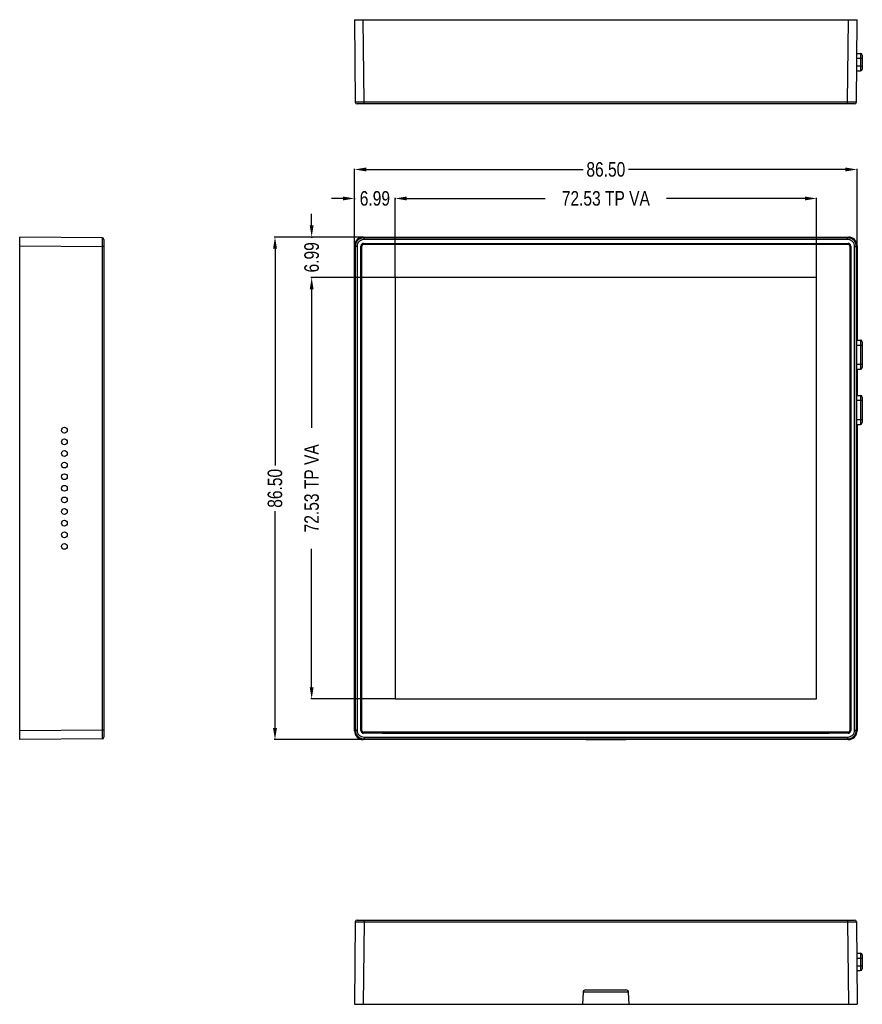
# Model space of a CAD drawing. Header units: inches. Extents: x -81 to 229, y -71 to 99.
# Tile 1 of 12: x -81 to 64, y -71 to 99. Entities that reach past the tile are written whole.
import ezdxf

# ---------------------------------------------------------------- set-up
doc = ezdxf.new("R2010")
doc.units = ezdxf.units.IN
doc.header["$LTSCALE"] = 1.21
doc.header["$MEASUREMENT"] = 0
doc.header["$PDMODE"] = 3
doc.header["$PDSIZE"] = 0.3125
doc.layers.get('0').update_dxf_attribs({"linetype": 'CONTINUOUS'})
doc.layers.get('Defpoints').update_dxf_attribs({"linetype": 'CONTINUOUS'})
for name, color, linetype in [('BODY', 7, 'CONTINUOUS'), ('DIM', 3, 'CONTINUOUS'), ('SURFACE', 7, 'CONTINUOUS')]:
    doc.layers.add(name, color=color, linetype=linetype)
doc.styles.get("Standard").update_dxf_attribs({"font": 'txt', "width": 0.8})
doc.dimstyles.get("Standard").update_dxf_attribs({"dimtxt": 0.15625, "dimasz": 0.1875, "dimexe": 0.125, "dimexo": 0.0625, "dimgap": 0.09, "dimtad": 0, "dimtih": 1, "dimtoh": 1, "dimzin": 4, "dimdsep": 46, "dimtxsty": 'STANDARD', "dimblk": '_FILLED', "dimblk1": '_FILLED', "dimblk2": '_FILLED', "dimcen": 0.09, "dimazin": 1, "dimtp": 0.01, "dimtm": 0.01, "dimtfac": 1, "dimtofl": 0, "dimtmove": 0, "dimatfit": 3, "dimldrblk": '_FILLED', "dimfxl": 1, "dimtolj": 1, "dimtzin": 4, "dimarcsym": 0})

# ---------------------------------------------------------------- blocks, each defined once
blk = doc.blocks.new('_FILLED')
at = {"color": 0, "linetype": 'ByBlock'}
blk.add_solid([(0, 0), (-1, 0.167), (-1, -0.167)], dxfattribs=at)
blk = doc.blocks.new('*D1')
at = {"layer": 'Defpoints', "color": 0}
for p in [(55.85, 67.95), (-16.68, 54.33), (55.85, 54.33)]:
    blk.add_point(p, dxfattribs=at)
at = {"layer": 'DIM', "color": 0, "lineweight": -2}
for p, q in [((-16.68, 54.39), (-16.68, 68.07)), ((-14.68, 67.95), (9.16, 67.95)), ((53.85, 67.95), (30, 67.95)), ((55.85, 54.39), (55.85, 68.07))]:
    blk.add_line(p, q, dxfattribs=at)
at = {"layer": 'DIM', "color": 0, "lineweight": -2, "xscale": 2, "yscale": 2, "zscale": 2, "rotation": 180}
blk.add_blockref('_FILLED', (-16.68, 67.95), dxfattribs=at)
at = {"layer": 'DIM', "color": 0, "lineweight": -2, "xscale": 2, "yscale": 2, "zscale": 2}
blk.add_blockref('_FILLED', (55.85, 67.95), dxfattribs=at)
at = {"layer": 'DIM', "insert": (19.58, 67.95), "char_height": 2.5, "attachment_point": 5}
blk.add_mtext('\\A1;72.53 TP VA', dxfattribs=at)
blk = doc.blocks.new('*D2')
at = {"layer": 'Defpoints', "color": 0}
for p in [(-16.68, 54.33), (-31.06, -18.2), (-16.68, -18.2)]:
    blk.add_point(p, dxfattribs=at)
at = {"layer": 'DIM', "color": 0, "lineweight": -2}
for p, q in [((-16.75, 54.33), (-31.19, 54.33)), ((-31.06, 52.33), (-31.06, 28.49)), ((-31.06, -16.2), (-31.06, 7.64)), ((-16.75, -18.2), (-31.19, -18.2))]:
    blk.add_line(p, q, dxfattribs=at)
at = {"layer": 'DIM', "color": 0, "lineweight": -2, "xscale": 2, "yscale": 2, "zscale": 2}
for p, rotation in [((-31.06, 54.33), 90), ((-31.06, -18.2), 270)]:
    blk.add_blockref('_FILLED', p, dxfattribs=dict(at, rotation=rotation))
at = {"layer": 'DIM', "insert": (-31.06, 18.06), "char_height": 2.5, "attachment_point": 5, "rotation": 90}
blk.add_mtext('\\A1;72.53 TP VA', dxfattribs=at)
blk = doc.blocks.new('*D3')
at = {"layer": 'Defpoints', "color": 0}
for p in [(62.83, 72.94), (-23.67, 59.81), (62.83, 59.81)]:
    blk.add_point(p, dxfattribs=at)
at = {"layer": 'DIM', "color": 0, "lineweight": -2}
for p, q in [((-23.67, 59.88), (-23.67, 73.06)), ((-21.67, 72.94), (15.66, 72.94)), ((60.83, 72.94), (23.5, 72.94)), ((62.83, 59.88), (62.83, 73.06))]:
    blk.add_line(p, q, dxfattribs=at)
at = {"layer": 'DIM', "color": 0, "lineweight": -2, "xscale": 2, "yscale": 2, "zscale": 2, "rotation": 180}
blk.add_blockref('_FILLED', (-23.67, 72.94), dxfattribs=at)
at = {"layer": 'DIM', "color": 0, "lineweight": -2, "xscale": 2, "yscale": 2, "zscale": 2}
blk.add_blockref('_FILLED', (62.83, 72.94), dxfattribs=at)
at = {"layer": 'DIM', "insert": (19.58, 72.94), "char_height": 2.5, "attachment_point": 5}
blk.add_mtext('\\A1;86.50', dxfattribs=at)
blk = doc.blocks.new('*D4')
at = {"layer": 'Defpoints', "color": 0}
for p in [(-22.17, 61.31), (-37.37, -25.19), (-22.17, -25.19)]:
    blk.add_point(p, dxfattribs=at)
at = {"layer": 'DIM', "color": 0, "lineweight": -2}
for p, q in [((-22.23, 61.31), (-37.5, 61.31)), ((-37.37, 59.31), (-37.37, 21.99)), ((-37.37, -23.19), (-37.37, 14.14)), ((-22.23, -25.19), (-37.5, -25.19))]:
    blk.add_line(p, q, dxfattribs=at)
at = {"layer": 'DIM', "color": 0, "lineweight": -2, "xscale": 2, "yscale": 2, "zscale": 2}
for p, rotation in [((-37.37, 61.31), 90), ((-37.37, -25.19), 270)]:
    blk.add_blockref('_FILLED', p, dxfattribs=dict(at, rotation=rotation))
at = {"layer": 'DIM', "insert": (-37.37, 18.06), "char_height": 2.5, "attachment_point": 5, "rotation": 90}
blk.add_mtext('\\A1;86.50', dxfattribs=at)
blk = doc.blocks.new('*D5')
at = {"layer": 'Defpoints', "color": 0}
for p in [(-23.67, 68.07), (-23.67, 67.95), (-16.68, 68.07)]:
    blk.add_point(p, dxfattribs=at)
at = {"layer": 'DIM', "color": 0, "lineweight": -2}
for p, q in [((-25.67, 67.95), (-27.67, 67.95)), ((-23.67, 68.01), (-23.67, 67.82)), ((-16.68, 68.01), (-16.68, 67.82)), ((-14.68, 67.95), (-12.68, 67.95))]:
    blk.add_line(p, q, dxfattribs=at)
at = {"layer": 'DIM', "color": 0, "lineweight": -2, "xscale": 2, "yscale": 2, "zscale": 2}
blk.add_blockref('_FILLED', (-23.67, 67.95), dxfattribs=at)
at = {"layer": 'DIM', "color": 0, "lineweight": -2, "xscale": 2, "yscale": 2, "zscale": 2, "rotation": 180}
blk.add_blockref('_FILLED', (-16.68, 67.95), dxfattribs=at)
at = {"layer": 'DIM', "insert": (-20.18, 67.95), "char_height": 2.5, "attachment_point": 5}
blk.add_mtext('\\A1;6.99', dxfattribs=at)
blk = doc.blocks.new('*D6')
at = {"layer": 'Defpoints', "color": 0}
for p in [(-31.19, 61.31), (-31.06, 61.31), (-31.19, 54.33)]:
    blk.add_point(p, dxfattribs=at)
at = {"layer": 'DIM', "color": 0, "lineweight": -2}
for p, q in [((-31.06, 63.31), (-31.06, 65.31)), ((-31.12, 61.31), (-30.94, 61.31)), ((-31.12, 54.33), (-30.94, 54.33)), ((-31.06, 52.33), (-31.06, 50.33))]:
    blk.add_line(p, q, dxfattribs=at)
at = {"layer": 'DIM', "color": 0, "lineweight": -2, "xscale": 2, "yscale": 2, "zscale": 2}
for p, rotation in [((-31.06, 61.31), 270), ((-31.06, 54.33), 90)]:
    blk.add_blockref('_FILLED', p, dxfattribs=dict(at, rotation=rotation))
at = {"layer": 'DIM', "insert": (-31.06, 57.82), "char_height": 2.5, "attachment_point": 5, "rotation": 90}
blk.add_mtext('\\A1;6.99', dxfattribs=at)

msp = doc.modelspace()

# ---------------------------------------------------------------- linework, layer by layer
at = {"color": 7, "linetype": 'Continuous'}
for p, q in [((-23.67, 98.723), (-23.546, 84.52)), ((-23.67, 98.723), (62.83, 98.723)), ((-22.046, 84.52), (-22.17, 98.723)), ((61.206, 84.52), (61.33, 98.723)), ((62.706, 84.52), (62.83, 98.723)), ((62.772, 92.073), (63.73, 92.073)), ((62.78, 92.923), (63.43, 92.923)), ((63.43, 92.923), (63.43, 89.923)), ((63.73, 92.623), (63.73, 90.223)), ((62.753, 89.923), (63.43, 89.923)), ((62.761, 90.773), (63.73, 90.773)), ((-22.046, 84.52), (-23.546, 84.52)), ((62.406, 84.223), (-23.246, 84.223)), ((-22.046, 84.223), (-22.046, 84.52)), ((61.206, 84.52), (-22.046, 84.52)), ((61.206, 84.223), (61.206, 84.52)), ((62.706, 84.52), (61.206, 84.52)), ((-81.321, -25.187), (-81.321, 61.313)), ((-67.119, 61.189), (-81.321, 61.313)), ((-67.119, 61.189), (-67.119, 59.689)), ((-22.046, 61.189), (-22.17, 61.313)), ((-22.17, 61.313), (61.33, 61.313)), ((-22.046, 60.889), (-22.046, 61.189)), ((61.206, 61.189), (-22.046, 61.189)), ((61.206, 61.189), (61.33, 61.313)), ((61.206, 60.889), (61.206, 61.189)), ((-81.321, 59.813), (-67.119, 59.689)), ((-67.119, 59.689), (-67.119, -23.563)), ((-66.821, 59.689), (-67.119, 59.689)), ((-66.821, 60.889), (-66.821, -24.763)), ((-23.67, -23.687), (-23.67, 59.813)), ((-23.67, 59.813), (-23.546, 59.689)), ((-23.546, 59.689), (-23.546, -23.563)), ((-23.246, 59.689), (-23.546, 59.689)), ((-23.246, 59.689), (-23.246, -23.563)), ((-22.579, -23.637), (-22.579, 59.763)), ((-22.554, 59.763), (-22.579, 59.763)), ((-22.554, -23.637), (-22.554, 59.763)), ((-22.12, 60.222), (-22.12, 60.197)), ((-22.12, 60.222), (61.28, 60.222)), ((-22.12, 60.197), (61.28, 60.197)), ((61.206, 60.889), (-22.046, 60.889)), ((61.28, 60.197), (61.28, 60.222)), ((61.714, 59.763), (61.714, -23.637)), ((61.739, 59.763), (61.714, 59.763)), ((61.739, 59.763), (61.739, -23.637)), ((62.406, -23.563), (62.406, 59.689)), ((62.406, 59.689), (62.706, 59.689)), ((62.706, 59.689), (62.83, 59.813)), ((62.706, -23.563), (62.706, 59.689)), ((62.83, 59.813), (62.83, 43.563)), ((62.752, 42.713), (63.73, 42.713)), ((62.752, 42.713), (62.752, 39.413)), ((62.756, 43.563), (63.43, 43.563)), ((63.43, 43.563), (63.43, 38.563)), ((63.73, 43.263), (63.73, 38.863)), ((62.752, 39.413), (63.73, 39.413)), ((62.756, 38.563), (63.43, 38.563)), ((62.83, 38.563), (62.83, 34.063)), ((62.756, 34.063), (63.43, 34.063)), ((63.43, 34.063), (63.43, 29.063)), ((62.752, 33.213), (63.73, 33.213)), ((62.752, 33.213), (62.752, 29.913)), ((63.73, 33.763), (63.73, 29.363)), ((62.752, 29.913), (63.73, 29.913)), ((62.756, 29.063), (63.43, 29.063)), ((62.83, 29.063), (62.83, -23.687)), ((-23.607, 28.063), (-23.603, 28.563)), ((-23.603, 27.563), (-23.607, 28.063)), ((-23.603, 28.563), (-23.598, 28.063)), ((-23.598, 28.063), (-23.603, 27.563)), ((-23.607, 26.063), (-23.603, 26.563)), ((-23.603, 25.563), (-23.607, 26.063)), ((-23.603, 26.563), (-23.598, 26.063)), ((-23.598, 26.063), (-23.603, 25.563)), ((-23.607, 24.063), (-23.603, 24.563)), ((-23.603, 23.563), (-23.607, 24.063)), ((-23.603, 24.563), (-23.598, 24.063)), ((-23.598, 24.063), (-23.603, 23.563)), ((-23.607, 22.063), (-23.603, 22.563)), ((-23.603, 21.563), (-23.607, 22.063)), ((-23.603, 22.563), (-23.598, 22.063)), ((-23.598, 22.063), (-23.603, 21.563)), ((-23.607, 20.063), (-23.603, 20.563)), ((-23.603, 20.563), (-23.598, 20.063)), ((62.792, 21.253), (62.76, 21.253)), ((62.76, 14.873), (62.76, 21.253)), ((62.792, 21.253), (62.792, 14.873)), ((-23.603, 19.563), (-23.607, 20.063)), ((-23.598, 20.063), (-23.603, 19.563)), ((-23.607, 18.063), (-23.603, 18.563)), ((-23.603, 17.563), (-23.607, 18.063)), ((-23.603, 18.563), (-23.598, 18.063)), ((-23.598, 18.063), (-23.603, 17.563)), ((-23.607, 16.063), (-23.603, 16.563)), ((-23.603, 15.563), (-23.607, 16.063)), ((-23.603, 16.563), (-23.598, 16.063)), ((-23.598, 16.063), (-23.603, 15.563)), ((-23.607, 14.063), (-23.603, 14.563)), ((-23.603, 13.563), (-23.607, 14.063)), ((-23.603, 14.563), (-23.598, 14.063)), ((-23.598, 14.063), (-23.603, 13.563)), ((62.76, 14.873), (62.792, 14.873)), ((-23.607, 12.063), (-23.603, 12.563)), ((-23.603, 11.563), (-23.607, 12.063)), ((-23.603, 12.563), (-23.598, 12.063)), ((-23.598, 12.063), (-23.603, 11.563)), ((-23.607, 10.063), (-23.603, 10.563)), ((-23.603, 10.563), (-23.598, 10.063)), ((-23.603, 9.563), (-23.607, 10.063)), ((-23.607, 8.063), (-23.603, 8.563)), ((-23.598, 10.063), (-23.603, 9.563)), ((-23.603, 8.563), (-23.598, 8.063)), ((-23.603, 7.563), (-23.607, 8.063)), ((-23.598, 8.063), (-23.603, 7.563)), ((62.792, 6.213), (62.76, 6.213)), ((62.76, 6.213), (62.76, -0.167)), ((62.792, -0.167), (62.792, 6.213)), ((62.792, -0.167), (62.76, -0.167)), ((-67.119, -23.563), (-81.321, -23.687)), ((-66.821, -23.563), (-67.119, -23.563)), ((-67.119, -23.563), (-67.119, -25.063)), ((-23.546, -23.563), (-23.67, -23.687)), ((-23.246, -23.563), (-23.546, -23.563)), ((-22.579, -23.637), (-22.554, -23.637)), ((61.714, -23.637), (61.739, -23.637)), ((62.406, -23.563), (62.706, -23.563)), ((62.706, -23.563), (62.83, -23.687)), ((-67.119, -25.063), (-81.321, -25.187)), ((-22.046, -25.063), (-22.17, -25.187)), ((15.58, -25.187), (-22.17, -25.187)), ((-22.12, -24.071), (-22.12, -24.096)), ((-18.849, -24.071), (-22.12, -24.071)), ((61.28, -24.096), (-22.12, -24.096)), ((-22.046, -24.763), (-22.046, -25.063)), ((-22.046, -24.763), (61.206, -24.763)), ((-22.046, -25.063), (61.206, -25.063)), ((-18.849, -24.071), (-18.17, -24.07)), ((-18.17, -24.07), (-18.17, -23.932)), ((-18.17, -24.07), (57.331, -24.07)), ((15.651, -25.169), (15.58, -25.187)), ((16.15, -25.165), (23.01, -25.165)), ((23.58, -25.187), (23.51, -25.169)), ((61.33, -25.187), (23.58, -25.187)), ((57.331, -23.932), (57.331, -24.07)), ((57.331, -24.07), (58.01, -24.071)), ((61.28, -24.071), (58.01, -24.071)), ((61.206, -24.763), (61.206, -25.063)), ((61.206, -25.063), (61.33, -25.187)), ((61.28, -24.096), (61.28, -24.071)), ((-23.546, -56.552), (-23.67, -70.754)), ((-23.546, -56.552), (-22.046, -56.552)), ((-23.246, -56.254), (62.406, -56.254)), ((-22.046, -56.552), (-22.17, -70.754)), ((-22.046, -56.254), (-22.046, -56.552)), ((-22.046, -56.552), (61.206, -56.552)), ((61.206, -56.254), (61.206, -56.552)), ((61.206, -56.552), (61.33, -70.754)), ((61.206, -56.552), (62.706, -56.552)), ((62.706, -56.552), (62.83, -70.754)), ((62.753, -61.954), (63.43, -61.954)), ((63.43, -61.954), (63.43, -64.954)), ((63.73, -62.254), (63.73, -64.654)), ((62.761, -62.804), (63.73, -62.804)), ((62.772, -64.104), (63.73, -64.104)), ((62.78, -64.954), (63.43, -64.954)), ((15.651, -68.737), (15.58, -70.754)), ((23.49, -68.654), (15.67, -68.654)), ((16.15, -68.254), (23.01, -68.254)), ((23.58, -70.754), (23.51, -68.737)), ((-23.67, -70.754), (62.83, -70.754))]:
    msp.add_line(p, q, dxfattribs=at)
for centre in [(-73.621, 28.063), (-73.621, 26.063), (-73.621, 24.063), (-73.621, 22.063), (-73.621, 20.063), (-73.621, 18.063), (-73.621, 16.063), (-73.621, 14.063), (-73.621, 12.063), (-73.621, 10.063), (-73.621, 8.063)]:
    msp.add_circle(centre, 0.5, dxfattribs=at)
for centre, radius, start, end in [((63.43, 92.623), 0.3, 0, 90), ((63.43, 90.223), 0.3, 270, 0), ((-23.246, 84.523), 0.3, 180.5, 270), ((62.406, 84.523), 0.3, 270, 359.5), ((-67.121, 60.889), 0.3, 0, 89.5), ((-22.12, 59.763), 0.459, 90, 180), ((-22.12, 59.763), 0.434, 90, 180), ((61.28, 59.763), 0.459, 0, 90), ((61.28, 59.763), 0.434, 0, 90), ((63.43, 43.263), 0.3, 0, 90), ((63.43, 38.863), 0.3, 270, 0), ((63.43, 33.763), 0.3, 0, 90), ((63.43, 29.363), 0.3, 270, 0), ((-22.12, -23.637), 0.459, 180, 270), ((-22.12, -23.637), 0.434, 180, 270), ((61.28, -23.637), 0.459, 270, 0), ((61.28, -23.637), 0.434, 270, 0), ((-67.121, -24.763), 0.3, 270.5, 0), ((-18.171, -23.338), 0.999, 216.83479, 227.21716), ((57.329, -23.336), 1.002, 312.80201, 323.16352), ((-23.246, -56.554), 0.3, 90, 179.5), ((62.406, -56.554), 0.3, 0.5, 90), ((63.43, -62.254), 0.3, 0, 90), ((63.43, -64.654), 0.3, 270, 0), ((16.15, -68.754), 0.5, 90, 178), ((23.01, -68.754), 0.5, 2, 90)]:
    msp.add_arc(centre, radius, start, end, dxfattribs=at)
for centre, major_axis, ratio, start_param, end_param in [((-22.17, 59.813), (-1.061, 1.061), 0.9999239, -0.7853638, 0.7853638), ((61.33, 59.813), (1.061, 1.061), 0.9999239, -0.785364, 0.785364), ((62.766, 47.813), (0, 0.5), 0.0087269, 0, 3.1415927), ((62.761, 42.713), (0, 1), 0.0087269, 0, 1.5707963), ((62.772, 42.713), (0, 1), 0.0087269, -0.5381233, 0), ((62.761, 39.413), (0, 1), 0.0087269, -4.712389, -3.1415927), ((62.772, 39.413), (0, 1), 0.0087269, -3.1415927, -2.6034694), ((62.761, 33.213), (0, 1), 0.0087269, 0, 1.5707963), ((62.772, 33.213), (0, 1), 0.0087269, -0.5381233, 0), ((62.761, 29.913), (0, 1), 0.0087269, -4.712389, -3.1415927), ((62.772, 29.913), (0, 1), 0.0087269, -3.1415927, -2.6034694), ((62.766, 26.063), (0, 0.5), 0.0087269, 0, 3.1415927), ((62.773, 21.253), (0, 1.56), 0.0087269, 0, 1.5707963), ((62.778, 21.253), (0, 1.56), 0.0087269, -1.5707963, 0), ((62.773, 14.873), (0, 1.56), 0.0087269, -4.712389, -3.1415927), ((62.778, 14.873), (0, 1.56), 0.0087269, -3.1415927, -1.5707963), ((62.773, 6.213), (0, 1.56), 0.0087269, 0, 1.5707963), ((62.778, 6.213), (0, 1.56), 0.0087269, -1.5707963, 0), ((62.773, -0.167), (0, 1.56), 0.0087269, -4.712389, -3.1415927), ((62.778, -0.167), (0, 1.56), 0.0087269, -3.1415927, -1.5707963), ((62.766, -12.687), (0, 0.5), 0.0087269, 0, 3.1415927), ((-22.17, -23.687), (-1.061, -1.061), 0.9999239, -0.7853638, 0.7853638), ((61.33, -23.687), (1.061, -1.061), 0.9999239, -0.785364, 0.785364), ((16.15, -25.17), (0.5, 0), 0.0087269, 1.5707963, 3.1066861), ((23.01, -25.17), (0.5, 0), 0.0087269, 0.0348969, 1.5707866)]:
    msp.add_ellipse(centre, major_axis=major_axis, ratio=ratio, start_param=start_param, end_param=end_param, dxfattribs=at)
for points, knots in [([(-22.046, 61.189), (-22.241, 61.189), (-22.636, 61.111), (-23.134, 60.777), (-23.468, 60.279), (-23.546, 59.884), (-23.546, 59.689)], [0, 0, 0, 0, 0.2501339, 0.5001496, 0.7500054, 1, 1, 1, 1]), ([(62.706, 59.689), (62.706, 59.884), (62.628, 60.279), (62.294, 60.777), (61.796, 61.111), (61.401, 61.189), (61.206, 61.189)], [0, 0, 0, 0, 0.2501339, 0.5001496, 0.7500054, 1, 1, 1, 1]), ([(-22.046, 60.889), (-22.202, 60.889), (-22.518, 60.827), (-22.917, 60.559), (-23.184, 60.161), (-23.246, 59.845), (-23.246, 59.689)], [0, 0, 0, 0, 0.2501338, 0.5001498, 0.7500054, 1, 1, 1, 1]), ([(62.406, 59.689), (62.406, 59.845), (62.344, 60.161), (62.077, 60.56), (61.678, 60.827), (61.362, 60.889), (61.206, 60.889)], [0, 0, 0, 0, 0.2501338, 0.5001498, 0.7500054, 1, 1, 1, 1]), ([(-23.546, -23.563), (-23.546, -23.758), (-23.468, -24.153), (-23.134, -24.651), (-22.635, -24.985), (-22.241, -25.063), (-22.046, -25.063)], [0, 0, 0, 0, 0.2501339, 0.5001496, 0.7500054, 1, 1, 1, 1]), ([(-23.246, -23.563), (-23.246, -23.719), (-23.183, -24.035), (-22.916, -24.434), (-22.518, -24.701), (-22.202, -24.763), (-22.046, -24.763)], [0, 0, 0, 0, 0.2501338, 0.5001498, 0.7500054, 1, 1, 1, 1]), ([(61.206, -24.763), (61.362, -24.763), (61.678, -24.701), (62.077, -24.433), (62.344, -24.035), (62.406, -23.719), (62.406, -23.563)], [0, 0, 0, 0, 0.2501338, 0.5001498, 0.7500054, 1, 1, 1, 1]), ([(61.206, -25.063), (61.401, -25.063), (61.796, -24.985), (62.294, -24.651), (62.628, -24.152), (62.706, -23.758), (62.706, -23.563)], [0, 0, 0, 0, 0.2501339, 0.5001496, 0.7500054, 1, 1, 1, 1])]:
    msp.add_open_spline(points, degree=3, knots=knots, dxfattribs=at)
at = {"layer": 'BODY', "color": 7, "linetype": 'Continuous'}
for p, q in [((-22.42, -23.632), (-22.42, 59.768)), ((-22.12, 60.068), (61.28, 60.068)), ((61.58, 59.768), (61.58, -23.632)), ((-16.685, 54.328), (-16.685, -18.202)), ((55.845, 54.328), (-16.685, 54.328)), ((55.845, -18.202), (55.845, 54.328)), ((-16.685, -18.202), (55.845, -18.202)), ((61.28, -23.932), (-22.12, -23.932))]:
    msp.add_line(p, q, dxfattribs=at)
for centre, start, end in [((-22.12, 59.768), 90, 180), ((61.28, 59.768), 0, 90), ((-22.12, -23.632), 180, 270), ((61.28, -23.632), 270, 0)]:
    msp.add_arc(centre, 0.3, start, end, dxfattribs=at)
at = {"layer": 'SURFACE', "color": 7, "linetype": 'Continuous'}
for p, q in [((-22.42, -23.632), (-22.42, 59.768)), ((-22.12, 60.068), (61.28, 60.068)), ((61.58, 59.768), (61.58, -23.632)), ((-16.685, 54.328), (-16.685, -18.202)), ((55.845, 54.328), (-16.685, 54.328)), ((55.845, -18.202), (55.845, 54.328)), ((-16.685, -18.202), (55.845, -18.202)), ((61.28, -23.932), (-22.12, -23.932))]:
    msp.add_line(p, q, dxfattribs=at)
for centre, start, end in [((-22.12, 59.768), 90, 180), ((61.28, 59.768), 0, 90), ((-22.12, -23.632), 180, 270), ((61.28, -23.632), 270, 0)]:
    msp.add_arc(centre, 0.3, start, end, dxfattribs=at)

# ---------------------------------------------------------------- dimensions: what is measured, and where the dimension line sits
at = {"layer": 'DIM'}
for base, p1, p2, override, picture, middle in [((62.83, 72.937), (-23.67, 59.813), (62.83, 59.813), {"dimtxt": 2.5, "dimasz": 2, "dimtih": 0, "dimtoh": 0, "dimzin": 0, "dimcen": 0.198, "dimclrt": 256, "dimadec": 0, "dimazin": 0, "dimtp": 0, "dimtm": 0, "dimtdec": 4, "dimtzin": 0}, '*D3', (19.58, 72.937)), ((55.845, 67.945), (-16.685, 54.328), (55.845, 54.328), {"dimtxt": 2.5, "dimasz": 2, "dimtih": 0, "dimtoh": 0, "dimzin": 0, "dimpost": ' TP VA', "dimcen": 0.198, "dimclrt": 256, "dimadec": 0, "dimazin": 0, "dimtp": 0, "dimtm": 0, "dimtdec": 4, "dimtzin": 0}, '*D1', (19.58, 67.945)), ((-23.669867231, 67.945401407), (-16.684867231, 68.070401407), (-23.669867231, 68.070401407), {"dimtxt": 2.5, "dimasz": 2, "dimtih": 0, "dimtoh": 0, "dimzin": 0, "dimcen": 0.198, "dimclrt": 256, "dimadec": 0, "dimazin": 0, "dimtp": 0, "dimtm": 0, "dimtdec": 4, "dimtzin": 0}, '*D5', (-20.177367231, 67.945401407))]:
    dim = msp.add_linear_dim(base=base, p1=p1, p2=p2, dimstyle='STANDARD', override=override, dxfattribs=at)
    dim.commit()
    dim.dimension.update_dxf_attribs({"geometry": picture, "text_midpoint": middle})
for base, p1, p2, override, picture, middle in [((-31.061918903, 61.313042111), (-31.186918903, 54.32804211), (-31.186918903, 61.313042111), {"dimtxt": 2.5, "dimasz": 2, "dimtih": 0, "dimtoh": 0, "dimzin": 0, "dimcen": 0.198, "dimclrt": 256, "dimadec": 0, "dimazin": 0, "dimtp": 0, "dimtm": 0, "dimtdec": 4, "dimtzin": 0}, '*D6', (-31.061918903, 57.820542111)), ((-37.374, -25.187), (-22.17, 61.313), (-22.17, -25.187), {"dimtxt": 2.5, "dimasz": 2, "dimtih": 0, "dimtoh": 0, "dimzin": 0, "dimcen": 0.198, "dimclrt": 256, "dimadec": 0, "dimazin": 0, "dimtp": 0, "dimtm": 0, "dimtdec": 4, "dimtzin": 0}, '*D4', (-37.374, 18.063)), ((-31.062, -18.202), (-16.685, 54.328), (-16.685, -18.202), {"dimtxt": 2.5, "dimasz": 2, "dimtih": 0, "dimtoh": 0, "dimzin": 0, "dimpost": ' TP VA', "dimblk": '_FILLED', "dimcen": 0.198, "dimclrt": 256, "dimadec": 0, "dimazin": 0, "dimtp": 0, "dimtm": 0, "dimtdec": 4, "dimtzin": 0}, '*D2', (-31.062, 18.063))]:
    dim = msp.add_linear_dim(base=base, p1=p1, p2=p2, angle=90, dimstyle='STANDARD', override=override, dxfattribs=at)
    dim.commit()
    dim.dimension.update_dxf_attribs({"geometry": picture, "text_midpoint": middle})

doc.saveas('drawing.dxf')
